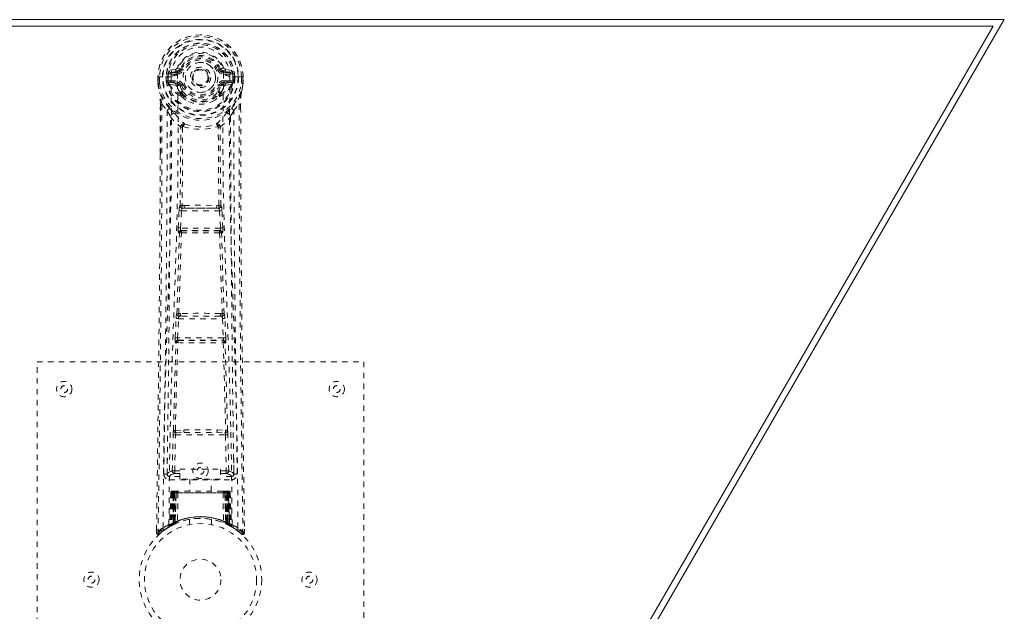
# Model space of a CAD drawing. Header units: inches. Extents: x 2.5 to 62, y 17 to 37.6.
# Tile 5 of 5: x 43.9 to 62, y 26.7 to 37.6. Entities that reach past the tile are written whole.
import ezdxf

# ---------------------------------------------------------------- set-up
doc = ezdxf.new("R2010")
doc.units = ezdxf.units.IN
doc.header["$MEASUREMENT"] = 0
doc.linetypes.add('SLD-Dashed', pattern=[0.075, 0.05, -0.025])
doc.linetypes.add('SLD-Solid', pattern=[0])

msp = doc.modelspace()

# ---------------------------------------------------------------- linework, layer by layer
at = {"color": 7, "linetype": 'SLD-Solid', "lineweight": 15}
for p, q in [((2.466, 37.583), (61.966, 37.583)), ((61.966, 37.583), (50.091, 17.014)), ((61.761, 37.464), (2.67, 37.464)), ((2.67, 37.464), (61.761, 37.464)), ((50.023, 17.133), (61.761, 37.464)), ((61.761, 37.464), (50.023, 17.133))]:
    msp.add_line(p, q, dxfattribs=at)
at = {"color": 7, "linetype": 'SLD-Dashed', "lineweight": 0}
for p, q in [((46.847, 36.677), (46.792, 36.7)), ((46.436, 36.532), (46.436, 36.416)), ((46.44, 36.532), (46.436, 36.532)), ((46.437, 36.533), (46.437, 36.416)), ((46.493, 36.532), (46.44, 36.532)), ((46.466, 36.53), (46.466, 36.416)), ((46.516, 36.531), (46.493, 36.532)), ((46.675, 36.532), (46.516, 36.531)), ((46.587, 36.459), (46.587, 36.529)), ((46.623, 36.529), (46.617, 36.529)), ((46.617, 36.529), (46.617, 36.46)), ((46.622, 36.451), (46.623, 36.529)), ((46.759, 36.673), (46.64, 36.65)), ((46.671, 36.614), (46.787, 36.634)), ((46.671, 36.614), (46.671, 36.584)), ((46.787, 36.614), (46.671, 36.614)), ((46.787, 36.584), (46.671, 36.584)), ((46.787, 36.634), (46.787, 36.614)), ((46.787, 36.584), (46.787, 36.614)), ((46.792, 36.567), (46.792, 36.569)), ((46.847, 36.677), (46.869, 36.668)), ((47.563, 36.668), (47.585, 36.677)), ((47.585, 36.677), (47.588, 36.67)), ((47.639, 36.569), (47.639, 36.567)), ((47.645, 36.634), (47.761, 36.614)), ((47.645, 36.634), (47.645, 36.614)), ((47.761, 36.614), (47.645, 36.614)), ((47.645, 36.584), (47.645, 36.614)), ((47.761, 36.584), (47.645, 36.584)), ((47.791, 36.65), (47.673, 36.673)), ((47.915, 36.531), (47.757, 36.532)), ((47.761, 36.584), (47.761, 36.614)), ((47.809, 36.529), (47.815, 36.529)), ((47.809, 36.451), (47.809, 36.529)), ((47.815, 36.46), (47.815, 36.529)), ((47.844, 36.53), (47.844, 36.458)), ((47.844, 36.53), (47.844, 36.53)), ((47.938, 36.532), (47.915, 36.531)), ((47.991, 36.532), (47.938, 36.532)), ((47.966, 36.416), (47.966, 36.53)), ((47.995, 36.532), (47.991, 36.532)), ((47.994, 36.416), (47.994, 36.533)), ((47.995, 36.532), (47.996, 36.416)), ((46.436, 36.416), (46.436, 36.412)), ((46.587, 36.458), (46.617, 36.46)), ((46.587, 36.458), (46.587, 36.459)), ((46.617, 36.459), (46.623, 36.441)), ((46.623, 36.441), (46.622, 36.451)), ((46.629, 36.414), (46.633, 36.409)), ((46.633, 36.409), (46.633, 36.409)), ((46.633, 36.409), (46.633, 36.409)), ((46.643, 36.398), (46.633, 36.409)), ((46.643, 36.398), (46.758, 36.377)), ((46.657, 36.462), (46.657, 36.432)), ((46.657, 36.462), (46.787, 36.462)), ((46.787, 36.407), (46.657, 36.432)), ((46.657, 36.432), (46.787, 36.432)), ((46.787, 36.462), (46.787, 36.432)), ((46.787, 36.407), (46.787, 36.432)), ((46.869, 36.377), (46.842, 36.366)), ((47.59, 36.366), (47.563, 36.377)), ((47.645, 36.462), (47.645, 36.432)), ((47.645, 36.462), (47.775, 36.462)), ((47.775, 36.432), (47.645, 36.407)), ((47.645, 36.407), (47.645, 36.432)), ((47.645, 36.432), (47.775, 36.432)), ((47.674, 36.377), (47.788, 36.398)), ((47.775, 36.432), (47.775, 36.462)), ((47.788, 36.398), (47.789, 36.398)), ((47.788, 36.398), (47.788, 36.398)), ((47.799, 36.409), (47.789, 36.398)), ((47.799, 36.409), (47.803, 36.414)), ((47.814, 36.459), (47.809, 36.441)), ((47.809, 36.441), (47.809, 36.451)), ((47.815, 36.46), (47.844, 36.458)), ((47.844, 36.458), (47.844, 36.458)), ((47.995, 36.412), (47.996, 36.416)), ((46.848, 36.216), (46.847, 36.235)), ((46.867, 36.17), (46.855, 36.187)), ((46.871, 36.24), (46.871, 36.222)), ((47.56, 36.222), (47.561, 36.24)), ((47.577, 36.188), (47.565, 36.17)), ((47.584, 36.216), (47.584, 36.235)), ((46.479, 36.031), (46.476, 35.107)), ((46.48, 35.107), (46.48, 36.031)), ((46.508, 36.029), (46.604, 35.914)), ((47.827, 35.914), (47.923, 36.029)), ((47.952, 35.977), (47.952, 36.031)), ((47.953, 36.031), (47.953, 35.978)), ((46.888, 35.612), (46.888, 35.612)), ((47.543, 35.612), (47.543, 35.612)), ((46.917, 34.172), (46.877, 34.172)), ((47.555, 34.172), (47.515, 34.172)), ((46.806, 33.759), (46.822, 34.076)), ((46.85, 33.756), (46.866, 34.074)), ((46.866, 34.074), (47.565, 34.074)), ((46.885, 34.118), (46.924, 34.119)), ((47.508, 34.119), (46.924, 34.119)), ((47.508, 34.119), (47.547, 34.118)), ((47.565, 34.074), (47.582, 33.756)), ((47.626, 33.759), (47.61, 34.076)), ((46.829, 33.664), (46.815, 33.669)), ((47.582, 33.756), (46.85, 33.756)), ((46.873, 33.707), (46.859, 33.711)), ((46.859, 33.711), (47.573, 33.711)), ((47.573, 33.711), (47.558, 33.707)), ((47.603, 33.664), (47.617, 33.669)), ((46.85, 32.188), (46.818, 32.187)), ((47.614, 32.187), (47.582, 32.188)), ((46.751, 31.741), (46.768, 32.094)), ((46.795, 31.739), (46.812, 32.091)), ((46.812, 32.091), (47.619, 32.091)), ((46.859, 32.136), (46.827, 32.136)), ((47.573, 32.136), (46.859, 32.136)), ((47.573, 32.136), (47.604, 32.136)), ((47.619, 32.091), (47.636, 31.739)), ((47.681, 31.741), (47.664, 32.094)), ((46.757, 31.651), (46.765, 31.648)), ((47.636, 31.739), (46.795, 31.739)), ((46.81, 31.69), (46.802, 31.694)), ((46.802, 31.694), (47.63, 31.694)), ((47.63, 31.694), (47.622, 31.69)), ((47.667, 31.648), (47.675, 31.651)), ((44.216, 23.299), (44.216, 31.299)), ((44.216, 31.299), (50.216, 31.299)), ((50.216, 31.299), (50.216, 23.299)), ((46.755, 30.041), (46.911, 30.048)), ((46.765, 29.997), (46.918, 29.999)), ((46.918, 29.999), (47.514, 29.999)), ((47.514, 29.999), (47.666, 29.997)), ((47.521, 30.048), (47.677, 30.041)), ((46.697, 29.296), (46.713, 29.957)), ((46.742, 29.295), (46.757, 29.956)), ((46.757, 29.956), (47.674, 29.956)), ((47.674, 29.956), (47.69, 29.295)), ((47.735, 29.296), (47.719, 29.957)), ((46.607, 29.528), (46.604, 29.241)), ((47.828, 29.241), (47.825, 29.528)), ((46.742, 29.25), (46.742, 29.295)), ((46.742, 29.295), (46.836, 29.295)), ((46.836, 29.326), (47.586, 29.326)), ((46.836, 29.146), (46.836, 29.326)), ((47.586, 29.326), (47.586, 29.146)), ((47.586, 29.295), (47.69, 29.295)), ((47.69, 29.25), (47.69, 29.295)), ((46.603, 29.239), (46.605, 29.23)), ((46.648, 29.193), (46.648, 29.133)), ((46.836, 29.193), (46.648, 29.193)), ((46.648, 29.133), (47.784, 29.133)), ((46.742, 29.25), (46.836, 29.25)), ((47.586, 29.146), (46.836, 29.146)), ((47.021, 29.146), (47.021, 28.924)), ((47.411, 28.924), (47.411, 29.146)), ((47.586, 29.25), (47.69, 29.25)), ((47.784, 29.193), (47.586, 29.193)), ((47.784, 29.133), (47.784, 29.193)), ((47.827, 29.23), (47.829, 29.239)), ((46.717, 28.924), (46.71, 28.924)), ((46.723, 28.924), (46.713, 28.924)), ((46.73, 28.924), (46.723, 28.924)), ((46.786, 28.924), (46.732, 28.924)), ((46.748, 28.924), (46.741, 28.924)), ((46.748, 28.924), (46.786, 28.924)), ((46.807, 28.924), (46.799, 28.924)), ((47.624, 28.924), (46.807, 28.924)), ((47.632, 28.924), (47.624, 28.924)), ((47.7, 28.924), (47.646, 28.924)), ((47.646, 28.924), (47.684, 28.924)), ((47.69, 28.924), (47.684, 28.924)), ((47.709, 28.924), (47.702, 28.924)), ((47.718, 28.924), (47.709, 28.924)), ((47.722, 28.924), (47.715, 28.924)), ((46.67, 28.895), (46.649, 28.289)), ((46.683, 28.895), (46.663, 28.297)), ((46.683, 28.895), (46.67, 28.895)), ((46.702, 28.895), (46.681, 28.308)), ((46.704, 28.898), (46.682, 28.305)), ((46.769, 28.895), (46.702, 28.895)), ((46.709, 28.895), (46.709, 28.338)), ((46.716, 28.895), (46.709, 28.895)), ((46.716, 28.895), (47.715, 28.895)), ((46.716, 28.341), (46.716, 28.895)), ((46.722, 28.344), (46.723, 28.895)), ((46.723, 28.895), (46.729, 28.895)), ((46.729, 28.895), (46.729, 28.347)), ((47.703, 28.895), (46.729, 28.895)), ((46.741, 28.895), (46.741, 28.353)), ((46.747, 28.895), (46.741, 28.895)), ((46.747, 28.895), (47.685, 28.895)), ((46.747, 28.356), (46.747, 28.895)), ((46.75, 28.343), (46.769, 28.895)), ((46.77, 28.895), (46.751, 28.344)), ((46.769, 28.895), (46.77, 28.895)), ((46.8, 28.895), (46.795, 28.373)), ((47.632, 28.895), (46.8, 28.895)), ((47.632, 28.895), (47.636, 28.373)), ((47.681, 28.344), (47.662, 28.895)), ((47.662, 28.895), (47.663, 28.895)), ((47.663, 28.895), (47.682, 28.343)), ((47.73, 28.895), (47.663, 28.895)), ((47.691, 28.895), (47.685, 28.895)), ((47.685, 28.895), (47.685, 28.356)), ((47.691, 28.353), (47.691, 28.895)), ((47.703, 28.347), (47.703, 28.895)), ((47.703, 28.895), (47.709, 28.895)), ((47.709, 28.895), (47.71, 28.344)), ((47.723, 28.895), (47.715, 28.895)), ((47.715, 28.895), (47.715, 28.341)), ((47.723, 28.338), (47.723, 28.895)), ((47.75, 28.305), (47.728, 28.898)), ((47.73, 28.895), (47.751, 28.308)), ((47.748, 28.895), (47.769, 28.297)), ((47.762, 28.895), (47.748, 28.895)), ((47.762, 28.895), (47.783, 28.289)), ((47.016, 28.406), (47.016, 28.309)), ((47.416, 28.309), (47.416, 28.406)), ((46.41, 28.224), (46.409, 28.157)), ((46.41, 28.224), (46.409, 28.157)), ((46.412, 28.221), (46.411, 28.157)), ((46.634, 28.265), (46.648, 28.272)), ((46.649, 28.289), (46.663, 28.297)), ((46.666, 28.283), (46.733, 28.317)), ((46.681, 28.308), (46.75, 28.343)), ((46.709, 28.338), (46.716, 28.341)), ((46.721, 28.312), (46.709, 28.338)), ((46.721, 28.312), (46.713, 28.307)), ((46.729, 28.315), (46.721, 28.312)), ((46.729, 28.347), (46.722, 28.344)), ((46.734, 28.318), (46.722, 28.344)), ((46.726, 28.314), (46.734, 28.318)), ((46.741, 28.321), (46.729, 28.347)), ((46.733, 28.317), (46.734, 28.318)), ((46.734, 28.318), (46.741, 28.321)), ((46.741, 28.353), (46.747, 28.356)), ((46.753, 28.326), (46.741, 28.353)), ((46.751, 28.344), (46.75, 28.343)), ((46.759, 28.329), (46.753, 28.326)), ((47.685, 28.356), (47.673, 28.329)), ((47.679, 28.326), (47.673, 28.329)), ((47.691, 28.353), (47.679, 28.326)), ((47.682, 28.343), (47.681, 28.344)), ((47.682, 28.343), (47.751, 28.308)), ((47.685, 28.356), (47.691, 28.353)), ((47.703, 28.347), (47.691, 28.321)), ((47.71, 28.344), (47.697, 28.318)), ((47.698, 28.318), (47.699, 28.317)), ((47.699, 28.317), (47.714, 28.31)), ((47.71, 28.344), (47.703, 28.347)), ((47.715, 28.341), (47.703, 28.315)), ((47.71, 28.312), (47.703, 28.315)), ((47.723, 28.338), (47.71, 28.312)), ((47.737, 28.298), (47.71, 28.312)), ((47.715, 28.341), (47.723, 28.338)), ((47.719, 28.307), (47.766, 28.283)), ((47.769, 28.297), (47.783, 28.289)), ((47.778, 28.277), (47.791, 28.269)), ((47.784, 28.272), (47.797, 28.265)), ((48.022, 28.157), (48.021, 28.224)), ((46.409, 28.157), (46.439, 28.157)), ((46.459, 28.136), (46.5, 28.17)), ((47.931, 28.17), (47.973, 28.136)), ((47.992, 28.157), (47.972, 28.135))]:
    msp.add_line(p, q, dxfattribs=at)
at = {"color": 7, "linetype": 'SLD-Dashed', "lineweight": 0, "flags": 128}
for points in [[(46.792, 36.569), (46.798, 36.646), (46.821, 36.72), (46.861, 36.789), (46.914, 36.849), (46.979, 36.898), (47.053, 36.934), (47.133, 36.955), (47.216, 36.963), (47.299, 36.955), (47.379, 36.934), (47.452, 36.898), (47.518, 36.849), (47.571, 36.789), (47.61, 36.72), (47.633, 36.646), (47.639, 36.569)], [(46.436, 36.532), (46.436, 36.532), (46.437, 36.532), (46.438, 36.532)], [(46.528, 28.251), (46.536, 29.298), (46.555, 30.343), (46.584, 31.385), (46.619, 32.423), (46.654, 33.457), (46.679, 34.487), (46.687, 35.512), (46.675, 36.532)], [(46.671, 36.584), (46.647, 36.588), (46.628, 36.601)], [(46.637, 28.306), (46.646, 29.351), (46.667, 30.394), (46.699, 31.433), (46.737, 32.469), (46.773, 33.5), (46.799, 34.527), (46.807, 35.549), (46.793, 36.566)], [(46.787, 36.634), (46.824, 36.648), (46.838, 36.661)], [(46.838, 36.661), (46.843, 36.669), (46.847, 36.677)], [(46.897, 36.656), (46.892, 36.659), (46.886, 36.661), (46.882, 36.663), (46.878, 36.665), (46.874, 36.666), (46.872, 36.667), (46.87, 36.668), (46.869, 36.668)], [(47.535, 36.656), (47.54, 36.659), (47.545, 36.661), (47.55, 36.663), (47.554, 36.665), (47.558, 36.666), (47.56, 36.667), (47.562, 36.668), (47.563, 36.668)], [(47.795, 28.306), (47.786, 29.351), (47.765, 30.394), (47.733, 31.434), (47.695, 32.47), (47.659, 33.501), (47.633, 34.528), (47.625, 35.549), (47.639, 36.566)], [(47.904, 28.251), (47.896, 29.298), (47.877, 30.343), (47.847, 31.385), (47.812, 32.423), (47.778, 33.457), (47.753, 34.487), (47.744, 35.512), (47.757, 36.532)], [(47.804, 36.601), (47.784, 36.588), (47.761, 36.584)], [(47.815, 36.529), (47.818, 36.529), (47.825, 36.529), (47.834, 36.53), (47.844, 36.53)], [(47.994, 36.532), (47.995, 36.532), (47.996, 36.532), (47.995, 36.532)], [(46.436, 36.416), (46.449, 36.319), (46.465, 36.242)], [(46.436, 36.412), (46.437, 36.412), (46.439, 36.412), (46.442, 36.413), (46.446, 36.413), (46.45, 36.414), (46.455, 36.414), (46.46, 36.415), (46.466, 36.416)], [(46.438, 36.416), (46.437, 36.416), (46.436, 36.416), (46.436, 36.416)], [(46.436, 36.412), (46.448, 36.322), (46.467, 36.231)], [(46.466, 36.416), (46.46, 36.416), (46.453, 36.416), (46.448, 36.416), (46.443, 36.416), (46.44, 36.416), (46.438, 36.416)], [(46.617, 36.459), (46.617, 36.46), (46.617, 36.46)], [(46.622, 36.451), (46.639, 36.459), (46.657, 36.462)], [(46.785, 36.355), (46.772, 36.372), (46.758, 36.377)], [(46.847, 36.235), (46.815, 36.287), (46.785, 36.355)], [(46.842, 36.366), (46.87, 36.302), (46.899, 36.253)], [(46.897, 36.389), (46.892, 36.386), (46.886, 36.384), (46.882, 36.382), (46.878, 36.381), (46.874, 36.379), (46.872, 36.378), (46.87, 36.377), (46.869, 36.377)], [(47.532, 36.253), (47.562, 36.302), (47.59, 36.366)], [(47.535, 36.389), (47.54, 36.386), (47.545, 36.384), (47.55, 36.382), (47.554, 36.381), (47.558, 36.379), (47.56, 36.378), (47.562, 36.377), (47.563, 36.377)], [(47.584, 36.235), (47.617, 36.287), (47.647, 36.355)], [(47.647, 36.355), (47.66, 36.372), (47.674, 36.377)], [(47.775, 36.462), (47.793, 36.459), (47.809, 36.451)], [(47.815, 36.46), (47.815, 36.46), (47.814, 36.459)], [(47.965, 36.231), (47.982, 36.311), (47.995, 36.412)], [(47.995, 36.412), (47.994, 36.412), (47.992, 36.412), (47.99, 36.413), (47.986, 36.413), (47.982, 36.414), (47.977, 36.414), (47.971, 36.415), (47.966, 36.416)], [(47.994, 36.416), (47.992, 36.416), (47.989, 36.416), (47.984, 36.416), (47.978, 36.416), (47.972, 36.416), (47.966, 36.416)], [(47.996, 36.416), (47.983, 36.319), (47.967, 36.242)], [(47.996, 36.416), (47.996, 36.416), (47.995, 36.416), (47.994, 36.416)], [(46.465, 36.242), (46.465, 36.237), (46.467, 36.231)], [(46.647, 35.953), (46.546, 36.077), (46.467, 36.231)], [(46.867, 36.17), (46.941, 36.112), (46.998, 36.083)], [(47.433, 36.083), (47.491, 36.112), (47.565, 36.17)], [(47.785, 35.953), (47.886, 36.077), (47.965, 36.231)], [(47.965, 36.231), (47.967, 36.237), (47.967, 36.242)], [(46.508, 36.029), (46.507, 34.564), (46.498, 33.092), (46.483, 31.645), (46.481, 31.424), (46.478, 31.194), (46.475, 30.991), (46.473, 30.792), (46.47, 30.577), (46.468, 30.427), (46.466, 30.27), (46.464, 30.113), (46.463, 29.996), (46.461, 29.856), (46.459, 29.693), (46.455, 29.361), (46.452, 29.157), (46.449, 28.902), (46.445, 28.641), (46.442, 28.392), (46.439, 28.157)], [(46.479, 36.031), (46.478, 36.031), (46.479, 36.031), (46.482, 36.03), (46.485, 36.03), (46.49, 36.03), (46.496, 36.03), (46.502, 36.03), (46.508, 36.029)], [(47.923, 36.029), (47.929, 36.03), (47.935, 36.03), (47.941, 36.03), (47.946, 36.03), (47.95, 36.03), (47.953, 36.031), (47.953, 36.031), (47.953, 36.031)], [(47.923, 36.029), (47.925, 34.566), (47.934, 33.092), (47.949, 31.645), (47.951, 31.397), (47.954, 31.139), (47.957, 30.924), (47.96, 30.695), (47.963, 30.445), (47.967, 30.174), (47.969, 29.956), (47.973, 29.693), (47.977, 29.369), (47.98, 29.159), (47.983, 28.901), (47.986, 28.639), (47.99, 28.391), (47.992, 28.157)], [(47.953, 35.978), (47.961, 33.408), (47.989, 30.783), (48.022, 28.157)], [(46.604, 35.914), (46.604, 35.394), (46.602, 34.861), (46.6, 34.315), (46.596, 33.801), (46.592, 33.271), (46.587, 32.719), (46.581, 32.23), (46.578, 31.973), (46.575, 31.7), (46.572, 31.411), (46.568, 31.107), (46.564, 30.832), (46.561, 30.591), (46.558, 30.4), (46.556, 30.185), (46.552, 29.944), (46.549, 29.719), (46.547, 29.526), (46.545, 29.366), (46.543, 29.239)], [(46.664, 35.801), (46.75, 35.701), (46.85, 35.613)], [(46.742, 35.865), (46.751, 35.856), (46.757, 35.85)], [(47.581, 35.613), (47.682, 35.701), (47.768, 35.801)], [(47.675, 35.85), (47.681, 35.856), (47.69, 35.865)], [(47.889, 29.239), (47.887, 29.375), (47.885, 29.547), (47.882, 29.756), (47.879, 30.001), (47.875, 30.25), (47.872, 30.469), (47.87, 30.623), (47.869, 30.761), (47.867, 30.882), (47.865, 31.038), (47.863, 31.2), (47.861, 31.357), (47.851, 32.17), (47.842, 32.988), (47.834, 33.961), (47.829, 34.951), (47.827, 35.914)], [(46.841, 34.165), (46.851, 34.886), (46.853, 35.604)], [(46.898, 35.623), (46.893, 35.632), (46.886, 35.638), (46.879, 35.641), (46.87, 35.641), (46.863, 35.638), (46.857, 35.632), (46.852, 35.623), (46.85, 35.613)], [(46.888, 35.612), (46.887, 34.893), (46.877, 34.172)], [(47.581, 35.613), (47.579, 35.623), (47.575, 35.632), (47.569, 35.638), (47.561, 35.641), (47.553, 35.641), (47.545, 35.638), (47.538, 35.632), (47.533, 35.623)], [(47.555, 34.172), (47.544, 34.893), (47.543, 35.612)], [(47.591, 34.165), (47.58, 34.886), (47.579, 35.604)], [(46.476, 35.107), (46.47, 33.408), (46.443, 30.783), (46.41, 28.224)], [(46.917, 34.172), (47.216, 34.174), (47.515, 34.172)], [(46.822, 34.076), (46.827, 34.076), (46.837, 34.075), (46.851, 34.074), (46.866, 34.074)], [(46.885, 34.118), (46.884, 34.118), (46.882, 34.117), (46.879, 34.114), (46.874, 34.104), (46.869, 34.09), (46.866, 34.074)], [(46.924, 34.119), (47.216, 34.12), (47.508, 34.119)], [(47.565, 34.074), (47.58, 34.074), (47.594, 34.075), (47.605, 34.076), (47.61, 34.076)], [(46.783, 32.183), (46.807, 32.925), (46.829, 33.664)], [(46.806, 33.759), (46.811, 33.758), (46.821, 33.758), (46.835, 33.757), (46.85, 33.756)], [(46.818, 32.187), (46.843, 32.93), (46.865, 33.67)], [(46.859, 33.711), (46.854, 33.715), (46.851, 33.725), (46.85, 33.732), (46.849, 33.739), (46.849, 33.748), (46.85, 33.756)], [(47.567, 33.67), (47.589, 32.93), (47.614, 32.187)], [(47.582, 33.756), (47.582, 33.748), (47.582, 33.739), (47.582, 33.732), (47.581, 33.725), (47.577, 33.715), (47.573, 33.711)], [(47.582, 33.756), (47.597, 33.757), (47.611, 33.758), (47.621, 33.758), (47.626, 33.759)], [(47.649, 32.183), (47.624, 32.925), (47.603, 33.664)], [(46.768, 32.094), (46.77, 32.126), (46.77, 32.128)], [(46.768, 32.094), (46.772, 32.093), (46.783, 32.093), (46.797, 32.092), (46.812, 32.091)], [(47.619, 32.091), (47.635, 32.092), (47.649, 32.093), (47.659, 32.093), (47.664, 32.094)], [(47.664, 32.094), (47.662, 32.126), (47.661, 32.128)], [(46.721, 30.039), (46.741, 30.844), (46.765, 31.648)], [(46.751, 31.741), (46.755, 31.741), (46.766, 31.74), (46.78, 31.739), (46.795, 31.739)], [(46.755, 30.041), (46.775, 30.847), (46.799, 31.651)], [(47.632, 31.651), (47.657, 30.847), (47.677, 30.041)], [(47.636, 31.739), (47.652, 31.739), (47.666, 31.74), (47.676, 31.741), (47.681, 31.741)], [(47.711, 30.039), (47.691, 30.844), (47.667, 31.648)], [(46.911, 30.048), (47.216, 30.048), (47.521, 30.048)], [(46.918, 29.999), (47.216, 29.999), (47.514, 29.999)], [(46.713, 29.957), (46.717, 29.957), (46.728, 29.957), (46.742, 29.956), (46.757, 29.956)], [(47.674, 29.956), (47.69, 29.956), (47.704, 29.957), (47.714, 29.957), (47.719, 29.957)], [(46.697, 29.296), (46.628, 29.267), (46.603, 29.239)], [(46.697, 29.296), (46.702, 29.296), (46.712, 29.296), (46.726, 29.295), (46.742, 29.295)], [(47.69, 29.295), (47.706, 29.295), (47.72, 29.296), (47.73, 29.296), (47.735, 29.296)], [(47.829, 29.239), (47.804, 29.267), (47.735, 29.296)], [(46.648, 29.193), (46.672, 29.222), (46.742, 29.25)], [(47.69, 29.25), (47.759, 29.222), (47.784, 29.193)], [(47.701, 28.923), (47.7, 28.924), (47.699, 28.923)], [(46.67, 28.895), (46.673, 28.895), (46.681, 28.895), (46.694, 28.895), (46.709, 28.895)], [(46.723, 28.895), (46.708, 28.895), (46.695, 28.895), (46.687, 28.895), (46.683, 28.895)], [(46.702, 28.895), (46.702, 28.895), (46.704, 28.895), (46.707, 28.895), (46.712, 28.895), (46.718, 28.895), (46.725, 28.895), (46.733, 28.895), (46.741, 28.895)], [(46.8, 28.895), (46.789, 28.895), (46.779, 28.895), (46.773, 28.895), (46.77, 28.895)], [(47.662, 28.895), (47.659, 28.895), (47.652, 28.895), (47.643, 28.895), (47.632, 28.895)], [(47.691, 28.895), (47.699, 28.895), (47.707, 28.895), (47.714, 28.895), (47.72, 28.895), (47.725, 28.895), (47.728, 28.895), (47.73, 28.895), (47.73, 28.895)], [(47.748, 28.895), (47.745, 28.895), (47.736, 28.895), (47.724, 28.895), (47.709, 28.895)], [(47.723, 28.895), (47.738, 28.895), (47.751, 28.895), (47.759, 28.895), (47.762, 28.895)], [(47.73, 28.894), (47.729, 28.901), (47.728, 28.903)], [(46.716, 28.341), (46.721, 28.331), (46.725, 28.323), (46.728, 28.317), (46.729, 28.315)], [(46.747, 28.356), (46.752, 28.345), (46.755, 28.337), (46.758, 28.331), (46.759, 28.329)], [(47.752, 28.3), (47.751, 28.306), (47.751, 28.308)], [(47.789, 28.272), (47.783, 28.283), (47.778, 28.297)], [(46.412, 28.158), (46.414, 28.15), (46.418, 28.142), (46.423, 28.136), (46.429, 28.131), (46.436, 28.128), (46.444, 28.127), (46.451, 28.129), (46.457, 28.133)], [(46.459, 28.135), (46.492, 28.163), (46.5, 28.169)], [(47.974, 28.137), (47.981, 28.133), (47.989, 28.131), (47.997, 28.13), (48.005, 28.132), (48.012, 28.135), (48.018, 28.141), (48.021, 28.147), (48.022, 28.155)], [(48.022, 28.157), (48.022, 28.158), (48.02, 28.157), (48.014, 28.157), (48.004, 28.157), (47.998, 28.157), (47.992, 28.157)]]:
    msp.add_lwpolyline(points, dxfattribs=at)
at = {"color": 7, "linetype": 'SLD-Dashed', "lineweight": 0}
for centre, radius in [((47.216, 36.523), 0.7), ((47.216, 36.523), 0.69), ((47.216, 36.523), 0.623), ((47.216, 36.523), 0.32), ((47.216, 36.523), 0.275), ((47.216, 36.523), 0.187), ((47.216, 36.523), 0.156), ((47.216, 36.523), 0.142), ((47.216, 36.523), 0.14), ((47.216, 36.523), 0.138), ((44.716, 30.799), 0.141), ((49.716, 30.799), 0.141), ((44.716, 30.799), 0.0625), ((49.716, 30.799), 0.0625), ((47.216, 29.299), 0.141), ((47.216, 29.299), 0.0625), ((47.216, 27.299), 1.125), ((47.216, 27.299), 1.03), ((47.216, 27.299), 0.376), ((45.216, 27.299), 0.14), ((45.216, 27.299), 0.0625), ((49.216, 27.299), 0.14), ((49.216, 27.299), 0.0625)]:
    msp.add_circle(centre, radius, dxfattribs=at)
for centre, radius, start, end in [((47.216, 36.523), 0.78, 0, 179.3038), ((47.216, 36.523), 0.78, 0.7166, 179.2834), ((47.216, 36.523), 0.75, 0.5685, 179.4315), ((47.216, 36.523), 0.629, 0.6527, 179.3473), ((47.216, 36.523), 0.599, 0.6527, 179.3473), ((47.216, 36.538), 0.541, 359.3501, 180.6499), ((47.216, 36.523), 0.459, 22.774, 157.226), ((47.216, 36.523), 0.4, 22.774, 157.226), ((47.216, 36.523), 0.376, 22.774, 157.226), ((47.216, 36.523), 0.346, 22.7737, 157.2263), ((46.75, 36.718), 0.0454, 281.2473, 337.5757), ((47.216, 36.523), 0.275, 90.0001, 269.9999), ((47.216, 36.523), 0.275, 270.0001, 89.9999), ((48.183, 35.328), 1.476, 111.6225, 113.9261), ((47.681, 36.718), 0.0454, 202.4789, 258.6941), ((46.484, 37.056), 0.526, 264.9453, 268.0347), ((46.614, 37.607), 1.078, 268.5589, 270.1345), ((47.216, 36.523), 0.593, 172.3909, 179.3289), ((46.832, 36.574), 0.206, 158.3414, 172.337), ((46.67, 36.643), 0.0299, 167.8899, 271.9542), ((46.794, 36.345), 0.221, 90.3106, 122.5182), ((46.788, 36.664), 0.0301, 162.3472, 268.5768), ((46.787, 36.703), 0.089, 270, 337.226), ((46.787, 36.703), 0.119, 269.9999, 337.2257), ((47.645, 36.703), 0.119, 202.7743, 270.0001), ((47.645, 36.703), 0.089, 202.774, 270), ((47.651, 36.705), 0.0715, 209.6296, 265.2093), ((47.634, 36.334), 0.233, 58.0368, 88.5947), ((47.644, 36.664), 0.0301, 271.421, 17.655), ((47.762, 36.643), 0.0299, 268.0499, 12.106), ((47.6, 36.574), 0.206, 7.6598, 21.6566), ((47.216, 36.523), 0.593, 0.6711, 7.6091), ((47.951, 37.02), 0.49, 271.7192, 275.0357), ((46.466, 36.416), 0.03, 180.0028, 185.051), ((47.216, 36.523), 0.787, 188.0937, 351.9063), ((47.216, 36.523), 0.758, 188.0937, 351.9063), ((47.216, 36.523), 0.632, 185.8273, 354.1727), ((47.216, 36.523), 0.602, 186.0327, 353.9673), ((46.709, 36.447), 0.0863, 184.5611, 202.7022), ((46.657, 36.401), 0.0306, 89.0715, 154.5784), ((47.086, 36.619), 0.499, 204.8896, 243.992), ((47.024, 36.62), 0.441, 210.2256, 246.4277), ((46.788, 36.377), 0.0299, 91.0998, 178.7764), ((46.816, 36.349), 0.031, 31.5729, 169.8998), ((46.787, 36.343), 0.119, 22.7732, 90.0004), ((46.787, 36.343), 0.089, 22.774, 90), ((46.782, 36.342), 0.0649, 21.3178, 85.0804), ((47.216, 36.523), 0.376, 202.774, 337.226), ((47.216, 36.523), 0.346, 202.7741, 337.2259), ((47.645, 36.343), 0.119, 89.9996, 157.2268), ((47.645, 36.343), 0.089, 90, 157.226), ((47.352, 36.613), 0.492, 295.708, 335.4802), ((47.408, 36.62), 0.441, 293.5931, 329.7441), ((47.65, 36.342), 0.0649, 94.9221, 158.682), ((47.616, 36.349), 0.031, 10.1779, 148.3508), ((47.644, 36.377), 0.0299, 1.1726, 88.9511), ((47.775, 36.401), 0.0306, 25.431, 90.9234), ((47.694, 36.454), 0.116, 339.6364, 353.1099), ((45.292, 36.061), 1.187, 358.5727, 8.7891), ((42.991, 35.413), 3.571, 9.9444, 13.2512), ((46.878, 36.232), 0.0305, 44.5492, 174.2859), ((46.87, 36.194), 0.0459, 88.3076, 118.8642), ((46.87, 36.176), 0.046, 88.2957, 118.8062), ((46.892, 36.212), 0.0449, 175.0918, 213.9402), ((46.906, 36.167), 0.0396, 127.1317, 174.8145), ((46.898, 36.218), 0.0348, 87.2753, 140.5976), ((47.216, 36.534), 0.453, 220.4508, 319.5492), ((46.904, 36.223), 0.033, 181.8905, 228.3783), ((47.216, 36.562), 0.494, 227.4883, 312.5117), ((47.216, 36.516), 0.411, 219.7064, 320.2939), ((47.554, 36.232), 0.0305, 5.7201, 135.4488), ((47.534, 36.218), 0.0347, 39.3923, 92.7388), ((47.528, 36.223), 0.033, 311.6125, 358.1187), ((47.526, 36.167), 0.0396, 5.1654, 52.8883), ((47.562, 36.176), 0.046, 61.1894, 91.706), ((47.562, 36.194), 0.0459, 61.138, 91.6928), ((47.539, 36.212), 0.0448, 326.2239, 4.9361), ((51.44, 35.413), 3.57, 166.7481, 170.0556), ((49.14, 36.061), 1.187, 171.2124, 181.427), ((47.216, 36.503), 0.473, 242.6136, 297.3864), ((-452.849, 37.119), 499.514, 359.09606, 359.84884), ((46.938, 35.596), 0.461, 129.1733, 136.3346), ((41.887, 33.37), 5.36, 26.9679, 28.3323), ((48.198, 37.533), 2.214, 225.5095, 228.8665), ((46.724, 35.798), 0.0608, 58.0021, 177.4264), ((47.488, 36.362), 0.893, 214.9895, 231.1472), ((46.944, 36.362), 0.893, 308.8525, 325.0111), ((47.707, 35.798), 0.0608, 2.5707, 122.0031), ((46.236, 37.53), 2.211, 311.1311, 314.4929), ((52.547, 33.37), 5.362, 151.668, 153.0318), ((547.292, 37.119), 499.526, 180.15119, 180.90395), ((47.494, 35.596), 0.461, 43.6634, 50.8235), ((46.911, 35.608), 0.0608, 73.7767, 175.9526), ((46.839, 35.605), 0.0133, 356.8195, 33.9395), ((46.885, 35.541), 0.0709, 87.2824, 117.279), ((46.901, 35.611), 0.0128, 102.3376, 173.3672), ((46.97, 35.606), 0.0738, 124.9771, 166.7611), ((47.216, 36.535), 0.966, 250.8187, 289.182), ((47.216, 36.46), 0.844, 250.0603, 289.9394), ((47.521, 35.608), 0.0608, 4.0447, 106.2232), ((47.462, 35.606), 0.0738, 13.2447, 55.0171), ((47.531, 35.611), 0.0128, 6.6074, 77.6879), ((47.547, 35.541), 0.0708, 62.7169, 92.7182), ((47.593, 35.605), 0.0134, 146.0983, 183.2862), ((47.003, 34.085), 0.181, 153.539, 182.7707), ((46.871, 34.098), 0.0735, 85.5134, 114.1482), ((46.887, 34.164), 0.0457, 178.2719, 268.1472), ((46.98, 34.16), 0.104, 173.8569, 204.0358), ((47.016, 34.159), 0.1, 172.2265, 203.4794), ((47.416, 34.159), 0.1, 336.5206, 7.7735), ((47.452, 34.161), 0.104, 335.9743, 6.133), ((47.545, 34.164), 0.0457, 271.8537, 1.7302), ((47.561, 34.099), 0.073, 65.7423, 94.5999), ((47.429, 34.085), 0.181, 357.2211, 26.4659), ((47.508, 34.076), 0.0575, 357.8289, 47.5822), ((46.966, 33.73), 0.163, 169.7813, 201.8713), ((46.86, 33.666), 0.0451, 90.8645, 176.7672), ((46.874, 33.662), 0.0451, 90.8961, 176.6076), ((46.858, 33.595), 0.0749, 85.0958, 112.9473), ((46.922, 33.676), 0.0574, 147.5049, 185.9269), ((47.216, 71.043), 37.374, 269.4617, 270.5382), ((47.216, 66.302), 32.597, 269.3981, 270.6019), ((47.558, 33.662), 0.0451, 3.3949, 89.1014), ((47.509, 33.676), 0.0579, 354.2277, 32.3406), ((47.573, 33.595), 0.075, 67.0751, 94.8899), ((47.572, 33.666), 0.0451, 3.2266, 89.1386), ((47.466, 33.73), 0.163, 338.1241, 10.2234), ((46.906, 32.126), 0.136, 155.3342, 179.2503), ((46.81, 32.103), 0.0843, 84.871, 108.7987), ((46.828, 32.181), 0.0448, 177.9356, 222.9044), ((46.904, 32.177), 0.0869, 173.46, 208.3396), ((46.93, 32.175), 0.0814, 171.24, 208.6964), ((47.216, -0.598), 32.788, 89.3606, 90.6394), ((47.501, 32.175), 0.0814, 331.3062, 8.7577), ((47.528, 32.177), 0.0867, 331.6278, 6.5733), ((47.603, 32.181), 0.0456, 271.2556, 1.8244), ((47.622, 32.104), 0.0837, 71.1218, 95.2097), ((47.526, 32.126), 0.136, 0.7187, 24.7068), ((46.827, 32.178), 0.0424, 220.4243, 270.4391), ((46.88, 32.093), 0.068, 141.1104, 181.6279), ((47.216, -1.227), 33.365, 89.3872, 90.6128), ((47.551, 32.093), 0.068, 358.3645, 38.9017), ((46.957, 31.71), 0.209, 171.5832, 196.4967), ((46.802, 31.649), 0.0451, 90.5933, 177.0795), ((46.81, 31.645), 0.0451, 90.6192, 177.0145), ((46.792, 31.561), 0.0908, 85.1432, 107.0296), ((46.85, 31.723), 0.0563, 164.2658, 211.7614), ((46.854, 31.658), 0.0546, 143.5259, 186.9851), ((47.216, 68.295), 36.646, 269.3489, 270.6511), ((47.216, 64.509), 32.821, 269.291, 270.709), ((47.622, 31.645), 0.0451, 2.9918, 89.3775), ((47.578, 31.658), 0.055, 353.1643, 36.3311), ((47.582, 31.723), 0.0564, 328.2467, 15.732), ((47.63, 31.649), 0.0451, 2.9188, 89.4054), ((47.64, 31.561), 0.091, 72.9993, 94.8409), ((47.475, 31.71), 0.209, 343.5057, 8.4144), ((47.114, 29.957), 0.401, 168.1481, 179.9208), ((46.747, 29.902), 0.139, 86.8578, 100.619), ((46.767, 30.042), 0.0456, 184.1717, 268.2469), ((46.865, 30.045), 0.111, 181.7848, 205.661), ((46.863, 29.957), 0.105, 157.5279, 180.3652), ((46.999, 30.036), 0.0888, 172.3619, 204.3934), ((47.433, 30.036), 0.0889, 335.606, 7.6333), ((47.568, 30.044), 0.109, 334.2139, 358.346), ((47.665, 30.042), 0.0456, 271.7569, 355.8246), ((47.569, 29.957), 0.105, 359.6304, 22.4765), ((47.685, 29.901), 0.141, 79.4677, 93.056), ((47.318, 29.957), 0.401, 0.0763, 11.8383), ((46.742, 29.295), 0.0451, 179.0371, 269.5683), ((47.69, 29.295), 0.0451, 270.4296, 0.9026), ((46.579, 30.835), 1.597, 268.7152, 270.868), ((46.648, 29.238), 0.105, 179.2621, 269.995), ((46.647, 29.235), 0.0423, 186.5645, 271.9657), ((47.784, 29.238), 0.105, 270.0037, 0.7379), ((47.785, 29.235), 0.0423, 268.0381, 353.4287), ((47.853, 30.836), 1.597, 269.1326, 271.2848), ((46.7, 28.894), 0.03, 90.0051, 178.0061), ((46.731, 28.851), 0.0742, 106.7372, 144.0509), ((46.713, 28.894), 0.03, 90.0291, 178.0314), ((46.728, 28.758), 0.163, 91.7029, 100.628), ((46.732, 28.894), 0.03, 90.0623, 178.0701), ((46.737, 28.888), 0.0356, 82.0654, 170.2959), ((47.128, 28.902), 0.412, 176.9653, 180.9917), ((47.323, 28.901), 0.601, 178.0005, 180.5756), ((47.158, 28.902), 0.429, 177.0734, 180.9393), ((47.185, 28.902), 0.444, 177.1768, 180.9102), ((47.193, 28.902), 0.446, 177.1813, 180.9056), ((46.799, 28.894), 0.0299, 90.1896, 178.204), ((46.8, 28.894), 0.0299, 90.1895, 178.1995), ((46.836, 28.901), 0.0369, 141.8639, 189.6668), ((47.597, 28.901), 0.0354, 349.2861, 39.1919), ((47.632, 28.894), 0.0299, 1.796, 89.8149), ((47.633, 28.894), 0.0299, 1.8005, 89.8105), ((47.241, 28.902), 0.444, 359.0765, 2.818), ((47.245, 28.902), 0.446, 359.0944, 2.8187), ((47.7, 28.894), 0.03, 1.9325, 89.9352), ((47.278, 28.902), 0.425, 359.0404, 2.9469), ((47.13, 28.901), 0.58, 359.3772, 2.0467), ((47.704, 28.756), 0.166, 79.5993, 88.3416), ((47.302, 28.902), 0.413, 359.0176, 3.0347), ((47.718, 28.894), 0.03, 1.966, 89.9735), ((47.701, 28.851), 0.0742, 35.9505, 73.2581), ((47.732, 28.894), 0.03, 1.9939, 89.9949), ((47.216, 27.298), 1.158, 47.8705, 132.1289), ((47.216, 27.267), 1.19, 60.8884, 119.1116), ((47.216, 27.299), 1.127, 60.489, 119.511), ((47.216, 27.3), 1.155, 64.3786, 115.6214), ((47.216, 27.3), 1.155, 65.0796, 114.9204), ((47.216, 27.3), 1.155, 66.0602, 113.9398), ((47.171, 27.748), 0.729, 120.9994, 125.2162), ((47.216, 27.335), 1.12, 67.9468, 112.0532), ((46.766, 28.355), 0.0346, 344.8539, 31.0103), ((47.666, 28.355), 0.0346, 148.9877, 195.1383), ((47.261, 27.748), 0.729, 54.7818, 58.9993), ((47.215, 27.257), 1.209, 124.6682, 131.8407), ((47.211, 27.304), 1.12, 124.6276, 132.0876), ((47.203, 27.06), 1.369, 114.4304, 119.5502), ((46.558, 28.251), 0.03, 180.1675, 304.0697), ((47.216, 27.299), 1.127, 119.5101, 124.6493), ((46.619, 28.29), 0.03, 301.0497, 358.0078), ((46.678, 28.319), 0.0429, 196.9804, 245.8303), ((46.633, 28.298), 0.0299, 300.2763, 358.0883), ((47.2, 27.327), 1.095, 118.6301, 120.2675), ((47.197, 27.675), 0.824, 126.3718, 131.7317), ((47.19, 27.687), 0.807, 125.4833, 130.8762), ((46.666, 28.44), 0.138, 269.4175, 293.4589), ((47.222, 27.287), 1.14, 114.2921, 119.1677), ((46.651, 28.309), 0.0299, 299.2229, 358.1938), ((46.653, 28.307), 0.0273, 297.6482, 2.3024), ((47.194, 27.688), 0.804, 124.3137, 129.6207), ((46.72, 28.344), 0.0297, 295.4813, 358.523), ((46.721, 28.345), 0.0297, 295.4316, 358.522), ((47.213, 27.294), 1.133, 60.8162, 65.724), ((47.711, 28.345), 0.0297, 181.4846, 244.5692), ((47.712, 28.344), 0.0297, 181.474, 244.5217), ((47.237, 27.688), 0.805, 50.382, 55.6858), ((47.217, 27.3), 1.126, 59.7355, 64.7297), ((47.237, 27.682), 0.814, 49.149, 54.4937), ((47.205, 27.277), 1.154, 59.9619, 64.0335), ((47.235, 27.675), 0.823, 48.2659, 53.6327), ((47.78, 28.309), 0.0299, 181.8045, 240.7709), ((47.781, 28.309), 0.03, 196.8852, 241.2768), ((47.799, 28.298), 0.0299, 181.9026, 239.7248), ((47.754, 28.319), 0.0429, 294.1648, 343.0302), ((47.215, 27.298), 1.128, 55.3538, 60.4868), ((47.833, 28.327), 0.0714, 211.6414, 238.9222), ((47.233, 27.327), 1.094, 58.9436, 59.8529), ((47.813, 28.29), 0.03, 181.9774, 238.957), ((47.228, 27.059), 1.37, 60.4514, 65.5693), ((47.874, 28.251), 0.03, 235.9374, 359.8254), ((47.218, 27.301), 1.124, 47.9086, 55.362), ((47.213, 27.253), 1.213, 48.1754, 55.3203), ((46.439, 28.157), 0.03, 179.2793, 312.137), ((46.51, 28.201), 0.0836, 211.9065, 232.5477), ((47.992, 28.157), 0.03, 227.8635, 0.7202)]:
    msp.add_arc(centre, radius, start, end, dxfattribs=at)

doc.saveas('drawing.dxf')
